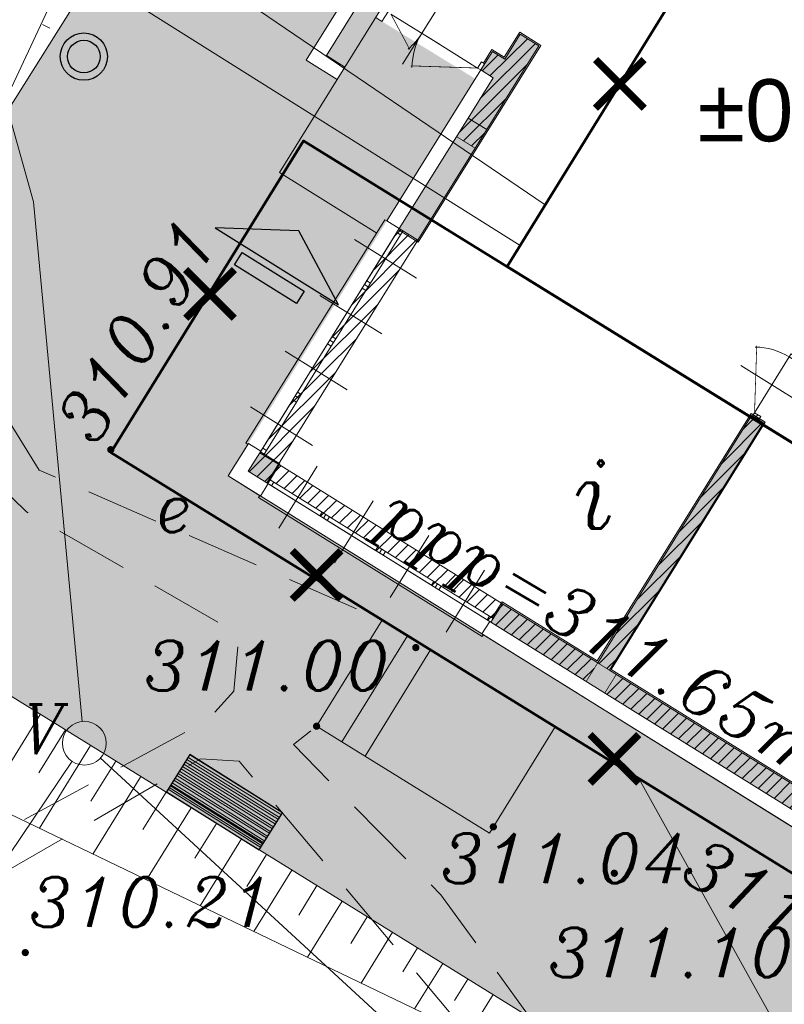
# Model space of a CAD drawing. Extents: x 4615668 to 9294084, y 5331114 to 10688993.
# Tile 133 of 181: x 4656431 to 4656441, y 5335091 to 5335104. Entities that reach past the tile are written whole.
import ezdxf
from ezdxf.enums import TextEntityAlignment as Align

# ---------------------------------------------------------------- set-up
doc = ezdxf.new("R2010")
doc.units = 0
doc.header["$MEASUREMENT"] = 0
doc.linetypes.add('KTCR', pattern=[1.5, 1, -0.5])
doc.linetypes.add('l423_500', pattern=[2, 1.5, -0.5])
for name, color, linetype, lineweight in [('00_GM_DR_SKARPY', 96, 'Continuous', 15), ('00_GM_DR_WYMIARY', 7, 'Continuous', 30), ('A_SZRAF', 253, 'Continuous', 5), ('A_widok', 8, 'Continuous', 0), ('budynek', 7, 'Continuous', 53), ('chodnik', 7, 'l423_500', 13), ('e_elem_naziemne', 7, 'Continuous', 13), ('funkcja_kondygnacja', 7, 'Continuous', 13), ('k', 7, 'Continuous', 13), ('pkt_wys', 7, 'Continuous', 13), ('schody', 3, 'Continuous', 0), ('t', 7, 'Continuous', 13), ('t_elem_naziemne', 7, 'Continuous', 13), ('w', 7, 'Continuous', 13), ('w_rzedne', 7, 'Continuous', 13), ('warst_ciagla', 7, 'Continuous', 0)]:
    doc.layers.add(name, color=color, linetype=linetype, lineweight=lineweight)
for name, color, linetype in [('kreskowanie', 253, 'Continuous'), ('OPIS', 7, 'Continuous'), ('proj_tt_ww', 5, 'Continuous'), ('projekt', 202, 'Continuous'), ('sciany', 1, 'Continuous'), ('STOLARKA', 4, 'Continuous'), ('teren', 252, 'Continuous')]:
    doc.layers.add(name, color=color, linetype=linetype)
doc.styles.add('Drogowa_wymiary', font='calibril.ttf', dxfattribs={"width": 0.7, "height": 1})
doc.styles.add('Style-Arial', font='arial.ttf')
doc.styles.add('Style-ITALIC_1250', font='ITALIC_1250.shx')
pattern_1 = [(45, (-11889.38753461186, -1756.157411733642), (-0.08838834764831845, 0.08838834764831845), [])]

# ---------------------------------------------------------------- blocks, each defined once
blk = doc.blocks.new('506_5_1')
at = {"layer": 't_elem_naziemne', "color": 7, "linetype": 'Continuous', "lineweight": 13}
blk.add_circle((-3.492459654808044e-10, -4.656612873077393e-10), 0.3000000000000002, dxfattribs=at)
blk = doc.blocks.new('501_5_2')
at = {"layer": 'e_elem_naziemne', "linetype": 'Continuous', "lineweight": 13}
h = blk.add_hatch(color=7, dxfattribs=at)
edge = h.paths.add_edge_path()
edge.add_arc((2.328306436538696e-10, 9.313225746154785e-10), 0.125, 0, 360)
blk = doc.blocks.new('801_5')
at = {"layer": 'pkt_wys', "linetype": 'Continuous', "lineweight": 13}
h = blk.add_hatch(color=7, dxfattribs=at)
edge = h.paths.add_edge_path()
edge.add_arc((-4.656612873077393e-10, -2.328306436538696e-10), 0.05, 0, 360)
blk = doc.blocks.new('G$C3390F2A0')
at = {"layer": 'budynek', "color": 7, "linetype": 'Continuous', "lineweight": 53, "flags": 128}
for points in [[(107.2088223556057, 133.1780143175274), (112.0360984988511, 130.1964614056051), (115.4588223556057, 135.7380143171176), (110.6315462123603, 138.71956722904)], [(112.0688223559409, 124.2780143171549), (101.7832368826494, 130.6308759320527), (104.4188223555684, 134.8980143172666), (114.7044078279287, 128.5451527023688)]]:
    blk.add_lwpolyline(points, close=True, dxfattribs=at)
at = {"layer": 'chodnik', "color": 7, "linetype": 'KTCR', "lineweight": 13, "flags": 128}
for points in [[(98.83390174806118, 133.5916863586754), (100.7985788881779, 130.3899398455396), (105.4985618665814, 128.3361163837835)], [(97.6522561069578, 132.4113289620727), (98.25460128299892, 132.1110203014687), (100.6262345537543, 129.8187416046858), (103.5341637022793, 128.1400790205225), (103.464060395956, 127.3589980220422), (103.1105095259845, 126.9675918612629), (98.7962011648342, 124.6206371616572), (96.4615069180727, 123.4819560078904), (92.88170083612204, 122.4570491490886)], [(105.2231281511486, 114.6076454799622), (107.9372948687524, 119.3181283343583), (108.1822362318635, 121.9824113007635), (106.3022616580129, 124.5722546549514), (104.2818979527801, 126.6299364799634), (104.5998223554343, 126.8810143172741)], [(93.42335717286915, 121.8406815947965), (97.24095530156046, 123.0918506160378), (103.0081192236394, 126.4364739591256), (103.5391590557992, 126.4020836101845), (107.4034571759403, 121.789517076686), (107.2992952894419, 119.3173958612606), (104.5688725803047, 115.0223182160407)]]:
    blk.add_lwpolyline(points, dxfattribs=at)
at = {"layer": 'k', "color": 24, "linetype": 'Continuous', "lineweight": 13}
blk.add_line((103.3075286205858, 137.0298186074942), (107.730678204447, 134.0229237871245), dxfattribs=at)
at = {"layer": 'schody', "color": 7, "linetype": 'Continuous', "lineweight": 13}
for p, q in [((104.947822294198, 126.6660731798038), (105.8465618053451, 128.1211752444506)), ((105.2630651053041, 126.4713643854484), (106.1618046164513, 127.9264664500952))]:
    blk.add_line(p, q, dxfattribs=at)
at = {"layer": 'schody', "color": 7, "linetype": 'Continuous', "lineweight": 13, "flags": 128}
blk.add_lwpolyline([(105.4985618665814, 128.3361163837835), (107.8671078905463, 126.8731908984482), (106.9683683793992, 125.4180888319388), (104.5998223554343, 126.8810143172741)], close=True, dxfattribs=at)
at = {"layer": 't', "color": 30, "linetype": 'Continuous', "lineweight": 13, "flags": 128}
for points in [[(101.3908152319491, 126.9473344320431), (100.7223620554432, 134.0628547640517), (99.07817604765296, 139.9349889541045)], [(89.48983195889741, 108.844929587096), (89.75081632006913, 109.2722422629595), (99.33442236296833, 123.5572543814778), (101.252184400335, 126.4014357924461)], [(101.6356704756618, 126.4488546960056), (110.6035984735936, 118.1841887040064), (111.4124199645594, 117.4691168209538)]]:
    blk.add_lwpolyline(points, dxfattribs=at)
at = {"layer": 'w', "color": 160, "linetype": 'Continuous', "lineweight": 13, "flags": 128}
blk.add_lwpolyline([(96.74340766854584, 140.3360333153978), (98.36453367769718, 139.1381511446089), (107.3868673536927, 133.4662776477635)], dxfattribs=at)
at = {"layer": 'warst_ciagla', "color": 21, "linetype": 'Continuous', "lineweight": 0, "flags": 128}
blk.add_lwpolyline([(109.0132208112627, 126.1652976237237), (111.4554832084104, 121.7691690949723), (111.5446176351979, 121.6096416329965), (111.7251705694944, 121.2918663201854), (111.9086595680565, 120.9757533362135), (112.0325518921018, 120.7659088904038), (112.1158201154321, 120.6264023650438), (112.2839207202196, 120.348303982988), (112.4754303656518, 120.0368624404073), (112.6044510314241, 119.8300446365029), (112.691040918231, 119.6925169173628), (112.8655515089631, 119.4182826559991), (112.9975535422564, 119.2133073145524), (113.264266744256, 118.8050900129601), (113.5343328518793, 118.3990800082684), (113.7160860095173, 118.1295713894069), (113.8379603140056, 117.9503949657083), (114.0832792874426, 117.5931832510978), (114.4244279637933, 117.1018772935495), (114.6529197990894, 116.7751229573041), (115.1117046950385, 116.1229564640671), (115.5717930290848, 115.4717840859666), (116.1849939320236, 114.603450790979), (116.4906085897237, 114.1686034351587)], dxfattribs=at)
at = {"layer": 'e_elem_naziemne', "color": 7, "linetype": 'Continuous', "lineweight": 13, "rotation": 304.4469932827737}
blk.add_blockref('501_5_2', (102.0848223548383, 130.3640143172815), dxfattribs=at)
at = {"layer": 'pkt_wys', "color": 7, "linetype": 'Continuous', "lineweight": 13}
for p in [(101.7808223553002, 130.6690143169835), (105.9588223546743, 127.9580143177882), (104.5998223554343, 126.8810143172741), (107.0208223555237, 125.5030143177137), (108.677822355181, 124.8670143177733), (100.6098223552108, 123.7800143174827)]:
    blk.add_blockref('801_5', p, dxfattribs=at)
at = {"layer": 't_elem_naziemne', "color": 7, "linetype": 'Continuous', "lineweight": 13, "rotation": 270.0657798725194}
blk.add_blockref('506_5_1', (101.4188745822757, 126.64864952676), dxfattribs=at)
at = {"layer": 'e_elem_naziemne', "color": 7, "linetype": 'Continuous', "lineweight": 13, "style": 'Style-ITALIC_1250'}
blk.add_text('e', height=0.68, dxfattribs=at).set_placement((102.3868426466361, 129.5389065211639))
at = {"layer": 'funkcja_kondygnacja', "color": 7, "linetype": 'Continuous', "lineweight": 13, "style": 'Style-ITALIC_1250'}
blk.add_text('i', height=0.9400000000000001, dxfattribs=at).set_placement((108.3920101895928, 130.0579863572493), align=Align.MIDDLE_CENTER)
at = {"layer": 'pkt_wys', "color": 7, "linetype": 'Continuous', "lineweight": 13, "style": 'Style-ITALIC_1250'}
for s, height, rotation, p in [('310.91', 0.68, 58.92897741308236, (101.5676204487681, 130.6936771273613)), ('ppp=311.65m', 0.6800000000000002, 329.4418966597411, (105.4113733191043, 129.6269306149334)), ('311.06', 0.68, 331.2323506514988, (109.5452614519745, 124.796342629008))]:
    blk.add_text(s, height=height, rotation=rotation, dxfattribs=at).set_placement(p)
for s, p in [('311.00', (102.230837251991, 127.3704315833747)), ('311.04', (106.2936633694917, 124.7317118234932)), ('310.21', (100.6546256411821, 124.1316482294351)), ('311.10', (107.7645713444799, 123.4413243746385))]:
    blk.add_text(s, height=0.68, dxfattribs=at).set_placement(p)
at = {"layer": 't_elem_naziemne', "color": 7, "linetype": 'Continuous', "lineweight": 13, "style": 'Style-ITALIC_1250'}
blk.add_text('V', height=0.68, dxfattribs=at).set_placement((100.550049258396, 126.4967184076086))
blk = doc.blocks.new('G$C8361AC1F')
at = {"layer": 'STOLARKA', "color": 252, "linetype": 'Continuous', "lineweight": 0}
for p, q in [((50, 100.0000000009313), (50, 0)), ((5, 50), (95, 49.99999999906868))]:
    blk.add_line(p, q, dxfattribs=at)
at = {"layer": 'STOLARKA', "color": 252, "linetype": 'Continuous', "lineweight": 0, "const_width": 0.9999999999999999}
blk.add_lwpolyline([(95, 50), (15.32566285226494, 95.99999999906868)], dxfattribs=at)
at = {"layer": 'STOLARKA', "color": 252, "linetype": 'Continuous', "lineweight": 0}
for points in [[(5, 40), (5, 50), (0, 50), (0, 40)], [(95, 40), (95, 50), (100, 50), (100, 40)]]:
    blk.add_lwpolyline(points, close=True, dxfattribs=at)
blk.add_arc((95, 49.99999999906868), 90, 148.7266556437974, 180, dxfattribs=at)
blk = doc.blocks.new('G$C7BE39422')
at = {"layer": 'OPIS', "lineweight": 0, "ltscale": 40, "transparency": 33554687}
h = blk.add_hatch(color=256, dxfattribs=at)
h.dxf.hatch_style = 1
h.paths.add_polyline_path([(266.0356379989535, 1362.500000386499), (266.0356379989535, 1214), (281.0356379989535, 1214), (281.0356379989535, 1375.53090966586), (266.0356379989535, 1375.53090966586)])
h.paths.add_polyline_path([(281.0356379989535, 1375.53090966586), (281.0356379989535, 1214), (296.0356379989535, 1214), (296.0356379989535, 1375.53090966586)])
h.paths.add_polyline_path([(281.0356379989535, 1184), (281.0356379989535, 1049), (296.0356379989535, 1049), (296.0356379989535, 1184)])
h.paths.add_polyline_path([(266.0356379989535, 1119), (246.0356379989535, 1119), (246.0356379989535, 1109), (246.0356379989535, 1089), (266.0356379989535, 1089), (266.0356379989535, 1049), (281.0356379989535, 1049), (281.0356379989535, 1184), (266.0356379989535, 1184)])
h.paths.add_polyline_path([(86.03563799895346, 999), (86.03563799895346, 1088.928201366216), (96.03563799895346, 1088.928201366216), (96.03563799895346, 1108.999999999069), (96.03563799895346, 1119), (86.03563799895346, 1119), (86.03563799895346, 1134), (86.03563799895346, 1184), (86.03563799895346, 1214), (71.03563799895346, 1214), (71.03563801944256, 999)])
h.paths.add_polyline_path([(56.03563803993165, 999), (62.03563803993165, 999), (62.51427259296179, 999), (71.03563801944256, 999), (71.03563799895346, 1214), (56.03563799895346, 1214), (56.03563799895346, 999)])
h.paths.add_polyline_path([(86.03563799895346, 584), (86.03563799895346, 664), (86.03563799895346, 679), (96.03563799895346, 679), (96.03563799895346, 689.0000000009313), (96.03563799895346, 709), (86.03563799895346, 709), (86.03563799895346, 799), (71.03563799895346, 799), (71.03563799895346, 584)])
h.paths.add_polyline_path([(71.03563799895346, 584), (71.03563799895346, 799), (62.03563799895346, 799), (56.03563799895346, 799), (56.03563799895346, 584)])
h.paths.add_polyline_path([(281.0356379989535, 614), (281.0356379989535, 749), (266.0356379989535, 749), (266.0356379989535, 709), (246.0356379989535, 709), (246.0356379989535, 689), (246.0356379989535, 679), (266.0356379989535, 679), (266.0356379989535, 614)])
h.paths.add_polyline_path([(296.0356379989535, 749), (281.0356379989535, 749), (281.0356379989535, 614), (296.0356379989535, 614)])
h = blk.add_hatch(color=256, dxfattribs=at)
h.dxf.hatch_style = 1
h.paths.add_polyline_path([(266.0356379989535, 584), (296.0356379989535, 584), (296.0356379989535, 614), (266.0356379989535, 614)])
h = blk.add_hatch(color=256, dxfattribs=at)
h.dxf.hatch_style = 1
h.paths.add_polyline_path([(296.0356379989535, 472), (296.0356379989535, 473), (296.0356379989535, 584), (281.0356379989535, 584), (281.0356379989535, 435.4999999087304), (296.0356379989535, 435.4999999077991), (296.0356379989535, 461), (296.0356379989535, 462)])
h.paths.add_polyline_path([(266.0356379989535, 435.4999999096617), (281.0356379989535, 435.4999999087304), (281.0356379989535, 584), (266.0356379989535, 584)])
h = blk.add_hatch(color=256, dxfattribs=at)
h.dxf.hatch_style = 1
h.paths.add_polyline_path([(811.1125082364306, 74), (830.1125082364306, 74), (830.1125082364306, 473), (811.1125082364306, 473)])
h = blk.add_hatch(color=256, dxfattribs=at)
h.dxf.hatch_style = 1
h.paths.add_polyline_path([(841.1125082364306, 74), (1381.189378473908, 74), (1381.189378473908, 92.75000003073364), (1411.189378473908, 92.75000003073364), (1411.189378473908, 44), (841.1125082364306, 44)])
h.paths.add_polyline_path([(811.1125082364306, 44), (657.5356379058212, 44), (657.5356379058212, 74), (811.1125082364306, 74)])
h = blk.add_hatch(color=256, dxfattribs=at)
h.dxf.hatch_style = 1
h.paths.add_polyline_path([(266.0356379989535, 44), (296.0356379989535, 44), (296.0356379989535, 74), (266.0356379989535, 74)])
h = blk.add_hatch(color=256, dxfattribs=at)
h.dxf.hatch_style = 1
h.paths.add_polyline_path([(811.1125082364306, 44), (841.1125082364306, 44), (841.1125082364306, 74), (811.1125082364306, 74)])
at = {"lineweight": 0, "ltscale": 40}
blk.add_lwpolyline([(246.0356379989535, 23.99999987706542), (1431.189378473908, 23.99999987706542), (1431.189378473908, 1774.0000002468), (817.1125082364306, 1774.0000002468)], dxfattribs=at)
at = {"layer": 'OPIS', "lineweight": 0, "ltscale": 40}
for p, q in [((266.0356379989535, 749), (296.0356381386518, 749.0000000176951)), ((96.03563799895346, 664), (86.03563799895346, 664)), ((86.03563799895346, 584), (86.03563799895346, 564)), ((296.0356379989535, 435.4999999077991), (266.0356379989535, 435.4999999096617))]:
    blk.add_line(p, q, dxfattribs=at)
at = {"layer": 'OPIS', "color": 252, "linetype": 'Continuous', "lineweight": 0}
for p, q in [((150.9628169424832, 629), (150.9628169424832, 729.0000000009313)), ((181.0356379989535, 679.0000000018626), (101.0356379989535, 679.0000000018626)), ((161.0356379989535, 679.0000000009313), (241.0356379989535, 679.0000000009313)), ((86.03563799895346, 564), (86.03563799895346, 414)), ((86.03563799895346, 414), (243.0356379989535, 414))]:
    blk.add_line(p, q, dxfattribs=at)
at = {"layer": 'OPIS', "color": 0, "lineweight": 0, "ltscale": 40}
for p, q in [((96.03563799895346, 664), (96.03563799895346, 679.0000000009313)), ((809.1125082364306, 474.9480608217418), (809.1125082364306, 76)), ((809.1125082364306, 76), (655.5356379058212, 76))]:
    blk.add_line(p, q, dxfattribs=at)
at = {"layer": 'OPIS', "color": 251, "lineweight": 0, "ltscale": 40}
for p, q in [((222.0356379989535, 390.4999999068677), (322.0356379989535, 390.4999999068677)), ((222.0356379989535, 300.4999999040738), (322.0356379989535, 300.4999999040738)), ((222.0356379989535, 210.4999999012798), (322.0356379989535, 210.4999999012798)), ((222.0356379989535, 120.4999998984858), (322.0356379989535, 120.4999998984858)), ((342.5356378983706, 0), (342.5356378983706, 100)), ((432.5356379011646, 0), (432.5356379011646, 100)), ((522.5356379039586, 0), (522.5356379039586, 100)), ((612.5356379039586, 0), (612.5356379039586, 100))]:
    blk.add_line(p, q, dxfattribs=at)
for points in [[(86.03563799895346, 1119), (86.03563799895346, 1214), (56.03563799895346, 1214), (56.03563799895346, 584), (86.03563799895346, 584), (86.03563799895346, 679), (96.03563799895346, 679), (96.03563799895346, 709), (86.03563799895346, 709), (86.03563799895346, 799)], [(246.0356379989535, 74.99193546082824), (243.0356379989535, 74.99193546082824), (243.0356379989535, 435.4999999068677), (246.0356379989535, 435.4999999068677)], [(266.0356379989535, 435.4999999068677), (246.0356379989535, 435.4999999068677)], [(266.0356379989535, 429.4999999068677), (272.0356379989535, 429.4999999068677), (272.0356379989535, 435.4999999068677), (266.0356379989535, 435.4999999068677)], [(266.0356379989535, 339.4999999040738), (272.0356379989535, 339.4999999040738), (272.0356379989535, 345.4999999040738), (266.0356379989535, 345.4999999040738)], [(266.0356379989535, 249.4999999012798), (272.0356379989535, 249.4999999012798), (272.0356379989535, 255.4999999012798), (266.0356379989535, 255.4999999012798)], [(266.0356379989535, 159.4999998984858), (272.0356379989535, 159.4999998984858), (272.0356379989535, 165.4999998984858), (266.0356379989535, 165.4999998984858)], [(246.0356379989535, 74.99193546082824), (246.0356379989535, 23.99999987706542), (298.0356379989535, 23.99999987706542)], [(381.5356378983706, 44), (381.5356378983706, 50), (387.5356378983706, 50), (387.5356378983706, 44)], [(471.5356379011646, 44), (471.5356379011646, 50), (477.5356379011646, 50), (477.5356379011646, 44)], [(561.5356379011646, 44), (561.5356379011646, 50), (567.5356379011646, 50), (567.5356379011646, 44)], [(297.027573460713, 24), (297.027573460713, 21), (657.5356379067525, 21), (657.5356379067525, 24)], [(655.5356379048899, 23.99999987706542), (811.1125082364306, 23.99999987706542)]]:
    blk.add_lwpolyline(points, dxfattribs=at)
at = {"layer": 'OPIS', "lineweight": 0, "ltscale": 40}
for points in [[(36.03563799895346, 801), (36.03563799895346, 564), (86.03563799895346, 564)], [(244.0356379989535, 689), (244.0356379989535, 711), (264.03563795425, 711), (264.0356379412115, 750.9999999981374), (298.0356379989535, 751.0000000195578), (298.0356379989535, 433.4999999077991), (266.0356379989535, 433.4999999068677)], [(266.0356379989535, 679), (266.0356379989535, 614), (296.0356379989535, 614), (296.0356379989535, 749), (266.0356379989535, 749), (266.0356379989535, 709)], [(266.0356379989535, 709), (246.0356379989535, 709), (246.0356379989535, 679), (266.0356379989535, 679)], [(246.0356379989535, 679), (246.0356379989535, 435.4999999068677)], [(266.0356379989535, 614), (266.0356379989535, 435.4999999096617)], [(296.0356379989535, 614), (296.0356379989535, 435.4999999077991)], [(655.5356379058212, 50), (655.5356379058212, 76), (809.1125082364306, 76), (809.1125082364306, 474.9480608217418), (831.6125082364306, 474.9480608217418), (831.6125082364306, 76), (1379.189378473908, 76), (1379.189378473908, 94.75000003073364), (1405.189378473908, 94.75000003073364)], [(811.1125082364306, 134.9999997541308), (811.1125082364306, 74), (657.5356379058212, 74), (657.5356379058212, 44), (1411.189378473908, 44), (1411.189378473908, 92.75000003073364), (1381.189378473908, 92.75000003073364), (1381.189378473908, 74), (830.1125082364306, 74), (830.1125082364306, 473), (811.1125082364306, 473), (811.1125082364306, 134.9999997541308)], [(246.0356379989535, 435.4999999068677), (266.0356379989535, 435.4999999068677)], [(266.0356379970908, 76.60623697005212), (246.0356379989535, 76.60623697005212), (246.0356379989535, 23.99999987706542), (298.0356379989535, 23.99999987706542), (298.0356379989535, 44)], [(297.5356379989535, 44), (297.5356379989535, 75.5), (266.0356379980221, 75.5)], [(266.0356379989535, 74), (266.0356379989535, 44), (296.0356379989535, 44)], [(655.5356379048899, 44), (655.5356379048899, 23.99999987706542), (1131.063116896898, 23.99999987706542), (1431.189378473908, 24)]]:
    blk.add_lwpolyline(points, dxfattribs=at)
at = {"layer": 'OPIS', "color": 252, "linetype": 'Continuous', "lineweight": 0}
blk.add_lwpolyline([(241.0356379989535, 689), (241.0356379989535, 679), (246.0356379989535, 679), (246.0356379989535, 689)], close=True, dxfattribs=at)
at = {"layer": 'OPIS', "color": 252, "linetype": 'Continuous', "lineweight": 0, "const_width": 0.9999999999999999}
for points in [[(101.0356379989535, 679.0000000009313), (148.6992999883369, 651.4813719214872)], [(241.0356379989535, 679), (161.3613008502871, 633.0000000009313)]]:
    blk.add_lwpolyline(points, dxfattribs=at)
at = {"layer": 'OPIS', "lineweight": 0, "ltscale": 40, "const_width": 1}
for points in [[(266.0356379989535, 584), (296.0356379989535, 584), (296.0356379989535, 614), (266.0356379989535, 614)], [(266.0356379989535, 44), (296.0356379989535, 44), (296.0356379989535, 74), (266.0356379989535, 74)], [(811.1125082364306, 44), (841.1125082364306, 44), (841.1125082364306, 74), (811.1125082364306, 74)]]:
    blk.add_lwpolyline(points, close=True, dxfattribs=at)
at = {"layer": 'OPIS', "color": 251, "lineweight": 0, "ltscale": 40}
for points in [[(266.0356379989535, 435.4999999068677), (266.0356379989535, 74), (296.0356379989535, 74), (296.0356379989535, 435.4999999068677)], [(266.0356379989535, 429.4999999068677), (266.0356379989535, 351.4999999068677), (272.0356379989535, 351.4999999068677), (272.0356379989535, 429.4999999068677)], [(266.0356379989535, 345.4999999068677), (266.0356379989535, 351.4999999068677), (272.0356379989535, 351.4999999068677), (272.0356379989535, 345.4999999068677)], [(266.0356379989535, 339.4999999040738), (266.0356379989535, 261.4999999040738), (272.0356379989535, 261.4999999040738), (272.0356379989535, 339.4999999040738)], [(266.0356379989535, 255.4999999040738), (266.0356379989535, 261.4999999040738), (272.0356379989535, 261.4999999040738), (272.0356379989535, 255.4999999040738)], [(266.0356379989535, 249.4999999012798), (266.0356379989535, 171.4999999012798), (272.0356379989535, 171.4999999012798), (272.0356379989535, 249.4999999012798)], [(266.0356379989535, 165.4999999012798), (266.0356379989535, 171.4999999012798), (272.0356379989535, 171.4999999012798), (272.0356379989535, 165.4999999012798)], [(266.0356379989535, 159.4999998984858), (266.0356379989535, 81.49999989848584), (272.0356379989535, 81.49999989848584), (272.0356379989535, 159.4999998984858)], [(266.0356379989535, 75.49999989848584), (266.0356379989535, 81.49999989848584), (272.0356379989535, 81.49999989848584), (272.0356379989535, 75.49999989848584)], [(657.5356379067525, 44), (296.0356379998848, 44), (296.0356379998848, 74), (657.5356379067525, 74)], [(297.5356378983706, 44), (303.5356378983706, 44), (303.5356378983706, 50), (297.5356378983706, 50)], [(381.5356378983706, 44), (303.5356378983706, 44), (303.5356378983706, 50), (381.5356378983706, 50)], [(387.5356379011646, 44), (393.5356379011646, 44), (393.5356379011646, 50), (387.5356379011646, 50)], [(471.5356379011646, 44), (393.5356379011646, 44), (393.5356379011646, 50), (471.5356379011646, 50)], [(477.5356379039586, 44), (483.5356379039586, 44), (483.5356379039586, 50), (477.5356379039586, 50)], [(561.5356379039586, 44), (483.5356379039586, 44), (483.5356379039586, 50), (561.5356379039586, 50)], [(567.5356379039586, 44), (573.5356379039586, 44), (573.5356379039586, 50), (567.5356379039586, 50)], [(651.5356379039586, 44), (573.5356379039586, 44), (573.5356379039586, 50), (651.5356379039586, 50)], [(651.5356379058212, 44), (657.5356379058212, 44), (657.5356379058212, 50), (651.5356379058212, 50)]]:
    blk.add_lwpolyline(points, close=True, dxfattribs=at)
at = {"layer": 'OPIS', "color": 252, "linetype": 'Continuous', "lineweight": 0}
blk.add_arc((60.96281694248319, 679.0000000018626), 90, 341.5900978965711, 0, dxfattribs=at)
at = {"layer": 'OPIS', "color": 0, "lineweight": 0, "ltscale": 40}
blk.add_arc((241.0356379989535, 679), 90, 180, 211.2733443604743, dxfattribs=at)
at = {"layer": 'OPIS', "color": 251, "lineweight": 0, "ltscale": 40, "xscale": -1, "rotation": 89.99999999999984}
blk.add_blockref('G$C8361AC1F', (862.4458415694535, 573.5), dxfattribs=at)
blk = doc.blocks.new('G$C21B962D8')
at = {"layer": 'A_widok', "color": 251}
for p, q in [((7.164780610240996, 16.48623799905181), (7.263817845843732, 16.43836432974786)), ((7.133732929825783, 7.037481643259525), (6.386441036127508, 5.83021857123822)), ((7.478253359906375, 6.824224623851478), (7.115930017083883, 6.23888495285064)), ((7.822773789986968, 6.610967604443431), (7.12077231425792, 5.476871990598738)), ((8.16729422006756, 6.397710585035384), (7.827616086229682, 5.848954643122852)), ((8.511814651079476, 6.184453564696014), (7.855103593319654, 5.123525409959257)), ((8.856335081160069, 5.971196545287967), (8.539302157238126, 5.459024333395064)), ((9.200855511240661, 5.75793952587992), (8.589434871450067, 4.770178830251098)), ((9.545375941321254, 5.544682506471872), (9.250988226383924, 5.069094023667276)), ((9.889896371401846, 5.331425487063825), (9.323766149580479, 4.416832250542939)), ((10.23441680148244, 5.118168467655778), (9.962674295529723, 4.679163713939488)), ((10.57893723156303, 4.904911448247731), (10.05809742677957, 4.06348567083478)), ((10.92345766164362, 4.691654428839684), (10.6743603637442, 4.2892334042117)), ((11.26797809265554, 4.478397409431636), (10.7924287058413, 3.710139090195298)), ((11.61249852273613, 4.265140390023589), (11.38604643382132, 3.899303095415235)), ((11.95701895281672, 4.051883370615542), (11.52675998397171, 3.356792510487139)), ((12.30153938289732, 3.838626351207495), (12.09773250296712, 3.509372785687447)), ((12.64605981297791, 3.625369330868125), (12.26109126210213, 3.003445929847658)), ((12.9905802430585, 3.412112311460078), (12.80941857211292, 3.119442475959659)), ((13.3351006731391, 3.198855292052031), (12.99542254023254, 2.650099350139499))]:
    blk.add_line(p, q, dxfattribs=at)
for points in [[(6.304546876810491, 14.70665494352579), (12.151860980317, 27.19840851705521), (12.151860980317, 27.19840851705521), (15.2187580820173, 32.15341374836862), (29.62001545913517, 24.58351243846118), (29.62001545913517, 24.58351243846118), (33.74070371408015, 18.82156380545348), (18.50290712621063, 0)], [(5.989028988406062, 14.20464589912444), (14.27963665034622, 27.39553040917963), (14.91211193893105, 28.3367205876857), (14.91211193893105, 28.3367205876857)], [(18.50290712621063, 0), (4.703473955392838, 8.54180399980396), (3.971751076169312, 11.65143200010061), (0, 13.2411402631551)], [(18.50290712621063, 0), (4.004913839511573, 6.976165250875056), (3.140421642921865, 11.12419411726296), (0, 13.2411402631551)]]:
    blk.add_lwpolyline(points, dxfattribs=at)
blk = doc.blocks.new('G$C8E15AEAE')
at = {"layer": 'sciany', "lineweight": 0, "ltscale": 40, "const_width": 0.1}
for points in [[(0.03535533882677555, 0.03535533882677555), (0.7021742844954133, 0.7021742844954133)], [(0.03535533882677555, 0.7021742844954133), (0.7021742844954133, 0.03535533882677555)]]:
    blk.add_lwpolyline(points, dxfattribs=at)
blk = doc.blocks.new('G$C6D33AC69')
at = {"lineweight": 0, "ltscale": 40, "transparency": 33554687}
h = blk.add_hatch(dxfattribs=at)
h.set_pattern_fill('ANSI32', color=256, scale=0.2, angle=135)
h.set_pattern_definition([(180, (-4669499.23482444, -5336566.323885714), (-9.184850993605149e-18, -0.07500000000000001), []), (180, (-4669499.259824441, -5336566.298885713), (-9.184850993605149e-18, -0.07500000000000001), [])])
h.paths.add_polyline_path([(0, 0), (1.5, 0), (1.5, 0.6000000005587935), (0, 0.6000000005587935)])
at = {"layer": 'proj_tt_ww'}
for p, q in [((0, 0.1000000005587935), (1.5, 0.1000000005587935)), ((0, 0), (1.5, 0))]:
    blk.add_line(p, q, dxfattribs=at)
blk.add_lwpolyline([(0, 0), (1.5, 0), (1.5, 0.6000000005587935), (0, 0.6000000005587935)], close=True, dxfattribs=at)

msp = doc.modelspace()

# ---------------------------------------------------------------- hatches: boundary and pattern name
at = {"lineweight": 0, "ltscale": 40, "transparency": 33554687}
h = msp.add_hatch(dxfattribs=at)
h.set_pattern_fill('ANSI31', color=256)
h.set_pattern_definition(pattern_1)
h.paths.add_polyline_path([(4656437.216065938, 5335103.600973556), (4656436.872692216, 5335103.049072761), (4656437.12741566, 5335102.890592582), (4656437.840576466, 5335104.036848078), (4656437.585853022, 5335104.195328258), (4656437.374546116, 5335103.855696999), (4656437.204730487, 5335103.961350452), (4656437.046250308, 5335103.706627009)])
h.paths.add_polyline_path([(4656437.056623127, 5335103.817948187), (4656437.003796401, 5335103.733040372), (4656437.046250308, 5335103.706627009), (4656437.099077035, 5335103.791534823)], flags=16)
h.paths.add_polyline_path([(4656436.714212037, 5335102.794349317), (4656436.96893548, 5335102.635869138), (4656437.12741566, 5335102.890592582), (4656436.872692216, 5335103.049072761)], flags=16)
h = msp.add_hatch(dxfattribs=at)
h.set_pattern_fill('ANSI31', color=256)
h.set_pattern_definition(pattern_1)
h.paths.add_polyline_path([(4656437.185709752, 5335096.141160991), (4656434.116292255, 5335098.05084715), (4656434.274772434, 5335098.305570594), (4656437.344189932, 5335096.395884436)])
h.paths.add_polyline_path([(4656435.929735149, 5335101.53346827), (4656436.184458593, 5335101.37498809), (4656434.274772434, 5335098.305570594), (4656434.020048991, 5335098.464050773)], flags=16)
h.paths.add_polyline_path([(4656433.861568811, 5335098.209327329), (4656434.116292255, 5335098.05084715), (4656434.274772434, 5335098.305570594), (4656434.020048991, 5335098.464050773)], flags=16)
h.paths.add_polyline_path([(4656437.134765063, 5335096.172857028), (4656437.185709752, 5335096.141160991), (4656437.217405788, 5335096.19210568), (4656437.166461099, 5335096.223801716)], flags=16)
h.paths.add_polyline_path([(4656437.134765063, 5335096.172857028), (4656436.47248411, 5335096.584905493), (4656436.504180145, 5335096.635850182), (4656437.166461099, 5335096.223801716)], flags=16)
h.paths.add_polyline_path([(4656436.421539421, 5335096.616601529), (4656436.453235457, 5335096.667546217), (4656436.504180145, 5335096.635850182), (4656436.47248411, 5335096.584905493)], flags=16)
h.paths.add_polyline_path([(4656436.370594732, 5335096.648297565), (4656435.708313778, 5335097.060346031), (4656435.740009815, 5335097.111290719), (4656436.402290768, 5335096.699242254)], flags=16)
h.paths.add_polyline_path([(4656434.84225407, 5335097.59917864), (4656434.179973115, 5335098.011227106), (4656434.211669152, 5335098.062171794), (4656434.873950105, 5335097.650123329)], flags=16)
h.paths.add_polyline_path([(4656434.893198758, 5335097.567482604), (4656434.924894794, 5335097.618427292), (4656434.975839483, 5335097.586731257), (4656434.944143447, 5335097.535786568)], flags=16)
h.paths.add_polyline_path([(4656434.129028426, 5335098.042923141), (4656434.179973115, 5335098.011227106), (4656434.211669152, 5335098.062171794), (4656434.160724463, 5335098.09386783)], flags=16)
h.paths.add_polyline_path([(4656435.606424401, 5335097.123738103), (4656434.944143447, 5335097.535786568), (4656434.975839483, 5335097.586731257), (4656435.638120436, 5335097.174682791)], flags=16)
h.paths.add_polyline_path([(4656435.657369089, 5335097.092042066), (4656435.689065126, 5335097.142986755), (4656435.740009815, 5335097.111290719), (4656435.708313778, 5335097.060346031)], flags=16)
h = msp.add_hatch(dxfattribs=at)
h.set_pattern_fill('ANSI31', color=256)
h.set_pattern_definition(pattern_1)
h.paths.add_polyline_path([(4656438.970420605, 5335096.102525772), (4656438.648177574, 5335095.584588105), (4656437.344189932, 5335096.395884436), (4656437.185709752, 5335096.141160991), (4656443.584818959, 5335092.159854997), (4656443.842349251, 5335092.573780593), (4656443.587625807, 5335092.732260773), (4656443.488575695, 5335092.57305862), (4656438.809502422, 5335095.484217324), (4656440.917288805, 5335098.872039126), (4656440.755963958, 5335098.972409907)])
h.paths.add_polyline_path([(4656444.317789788, 5335093.337950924), (4656443.842349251, 5335092.573780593), (4656443.587625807, 5335092.732260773), (4656444.063066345, 5335093.496431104)], flags=16)
h.paths.add_polyline_path([(4656437.134765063, 5335096.172857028), (4656437.185709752, 5335096.141160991), (4656437.217405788, 5335096.19210568), (4656437.166461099, 5335096.223801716)], flags=16)
h.paths.add_polyline_path([(4656443.330095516, 5335092.318335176), (4656443.584818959, 5335092.159854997), (4656443.743299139, 5335092.414578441), (4656443.488575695, 5335092.57305862)], flags=16)
h.paths.add_polyline_path([(4656438.489697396, 5335095.32986466), (4656438.744420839, 5335095.171384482), (4656438.902901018, 5335095.426107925), (4656438.648177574, 5335095.584588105)], flags=16)
h.paths.add_polyline_path([(4656444.286093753, 5335093.287006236), (4656444.235149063, 5335093.318702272), (4656443.823100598, 5335092.656421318), (4656443.874045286, 5335092.624725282)], flags=0)
h.paths.add_polyline_path([(4656443.842349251, 5335092.573780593), (4656443.874045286, 5335092.624725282), (4656443.823100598, 5335092.656421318), (4656443.791404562, 5335092.605476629)], flags=0)
h = msp.add_hatch(dxfattribs=at)
h.set_pattern_fill('ANSI31', color=256)
h.set_pattern_definition(pattern_1)
h.paths.add_polyline_path([(4656440.881247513, 5335098.959238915), (4656440.796339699, 5335099.012065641), (4656440.769926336, 5335098.969611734), (4656440.854834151, 5335098.916785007)])
at = {"layer": 'A_SZRAF', "lineweight": 0, "transparency": 33554687}
h = msp.add_hatch(dxfattribs=at)
h.set_pattern_fill('HONEY', color=256)
h.set_pattern_definition([(0, (-63358.22259161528, 25026.95728336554), (0.1875, 0.1082531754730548), [0.125, -0.25]), (120, (-63358.22259161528, 25026.95728336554), (-0.1874999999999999, 0.1082531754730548), [0.125, -0.2500000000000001]), (59.99999999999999, (-63358.22259161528, 25026.95728336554), (5.551115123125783e-17, 0.2165063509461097), [-0.2500000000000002, 0.1250000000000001])])
h.paths.add_polyline_path([(4656438.097781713, 5335118.376805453), (4656437.305347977, 5335117.103208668), (4656438.791210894, 5335116.17870264), (4656429.868127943, 5335102.046627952), (4656425.038471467, 5335103.979716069), (4656423.879098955, 5335101.083122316), (4656427.850850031, 5335099.493414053), (4656428.58257291, 5335096.383786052), (4656442.382006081, 5335087.841982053), (4656454.35379495, 5335107.083000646), (4656448.664139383, 5335110.623112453), (4656449.193289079, 5335111.473560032), (4656438.097780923, 5335118.376804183)], is_closed=False)
h.paths.add_polyline_path([(4656438.195069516, 5335109.528371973), (4656438.619608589, 5335109.264238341), (4656438.091341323, 5335108.415160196), (4656439.449866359, 5335107.569932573), (4656442.83077685, 5335113.00403271), (4656452.893658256, 5335106.743253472), (4656443.648981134, 5335091.884385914), (4656433.586099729, 5335098.145165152), (4656436.971002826, 5335103.585682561), (4656435.608485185, 5335104.424492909), (4656435.080217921, 5335103.575414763), (4656434.655678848, 5335103.839548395)], flags=16)
at = {"layer": 'kreskowanie', "lineweight": 25, "ltscale": 2}
h = msp.add_hatch(color=256, dxfattribs=at)
h.dxf.hatch_style = 1
h.paths.add_polyline_path([(4656435.096015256, 5335100.491264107), (4656433.407783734, 5335101.543687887), (4656434.555708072, 5335101.504826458)])
h = msp.add_hatch(color=256, dxfattribs=at)
h.dxf.hatch_style = 1
h.paths.add_polyline_path([(4656433.779624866, 5335101.205820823), (4656434.628237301, 5335100.676805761), (4656434.522434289, 5335100.507083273), (4656433.673821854, 5335101.036098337)])
at = {"layer": 'teren'}
h = msp.add_hatch(color=256, dxfattribs=at)
h.dxf.hatch_style = 1
edge = h.paths.add_edge_path()
edge.add_arc((4656431.609093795, 5335103.890159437), 0.2235264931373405, 0, 360)

# ---------------------------------------------------------------- linework, layer by layer
at = {"lineweight": 0, "ltscale": 40}
msp.add_lwpolyline([(4656432.742855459, 5335093.820666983), (4656434.012845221, 5335093.022465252), (4656434.332125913, 5335093.530461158), (4656433.062136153, 5335094.328662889)], close=True, dxfattribs=at)
at = {"layer": 'kreskowanie', "lineweight": 25, "ltscale": 2}
msp.add_lwpolyline([(4656433.407783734, 5335101.543687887), (4656435.096015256, 5335100.491264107), (4656434.555708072, 5335101.504826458), (4656433.407783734, 5335101.543687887)], dxfattribs=at)
msp.add_lwpolyline([(4656433.779624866, 5335101.205820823), (4656434.628237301, 5335100.676805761), (4656434.522434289, 5335100.507083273), (4656433.673821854, 5335101.036098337)], close=True, dxfattribs=at)
at = {"layer": 'proj_tt_ww'}
for radius in [0.3235264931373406, 0.2235264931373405]:
    msp.add_circle((4656431.609093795, 5335103.890159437), radius, dxfattribs=at)
at = {"layer": 'projekt', "lineweight": 25, "ltscale": 2}
msp.add_lwpolyline([(4656433.407783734, 5335101.543687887), (4656435.096015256, 5335100.491264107), (4656434.555708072, 5335101.504826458), (4656433.407783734, 5335101.543687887)], dxfattribs=at)
msp.add_lwpolyline([(4656433.779624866, 5335101.205820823), (4656434.628237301, 5335100.676805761), (4656434.522434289, 5335100.507083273), (4656433.673821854, 5335101.036098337)], close=True, dxfattribs=at)

# ---------------------------------------------------------------- block references
at = {"lineweight": 0, "ltscale": 40}
for name, p in [('G$C21B962D8', (4656423.879098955, 5335087.841982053)), ('G$C8E15AEAE', (4656438.582707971, 5335103.146932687)), ('G$C8E15AEAE', (4656432.968199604, 5335100.270192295)), ('G$C8E15AEAE', (4656434.428352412, 5335096.420833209)), ('G$C8E15AEAE', (4656438.50746385, 5335093.901382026))]:
    msp.add_blockref(name, p, dxfattribs=at)
at = {"lineweight": 0, "ltscale": 40, "xscale": 0.01, "yscale": 0.01, "zscale": 0.01, "rotation": 328.1115445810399}
msp.add_blockref('G$C7BE39422', (4656431.370280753, 5335099.241112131), dxfattribs=at)
at = {"lineweight": 0, "ltscale": 40, "rotation": 327.8502126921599}
msp.add_blockref('G$C6D33AC69', (4656432.742855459, 5335093.820666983), dxfattribs=at)
at = {"layer": 'w_rzedne', "color": 160, "linetype": 'Continuous', "lineweight": 13}
msp.add_blockref('G$C3390F2A0', (4656330.197606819, 5334967.836184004), dxfattribs=at)

# ---------------------------------------------------------------- texts
at = {"layer": '00_GM_DR_SKARPY', "insert": (4656440.015488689, 5335103.579252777), "char_height": 1, "width": 18.79679995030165, "attachment_point": 1, "style": 'Style-Arial'}
msp.add_mtext('{\\H0.85x;\\C0;%%P0,00= 310,90\\P}', dxfattribs=at)
at = {"layer": '00_GM_DR_WYMIARY', "insert": (4656440.273174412, 5335107.975855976), "char_height": 0.9999999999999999, "width": 5.895575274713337, "attachment_point": 1, "rotation": 232.55492195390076, "style": 'Drogowa_wymiary'}
msp.add_mtext('MAX 6%', dxfattribs=at)

doc.saveas('drawing.dxf')
